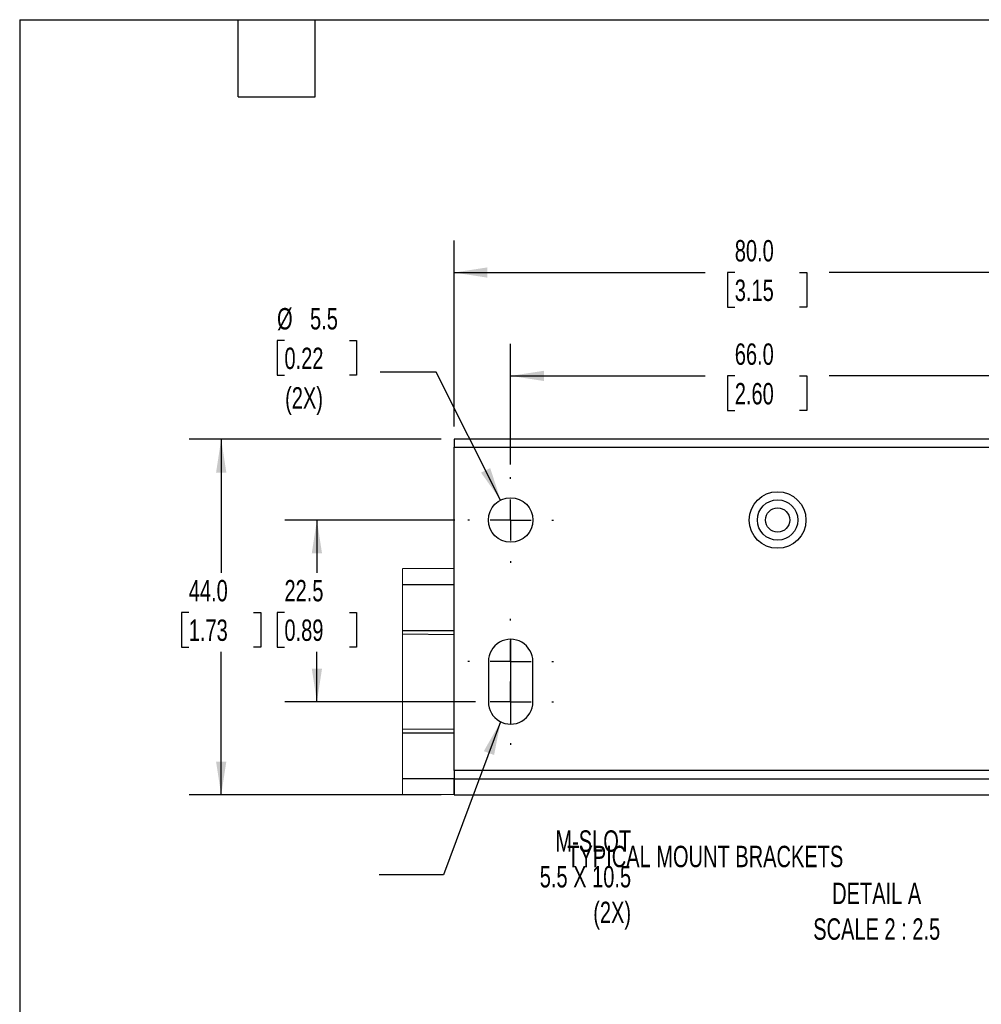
# Model space of a CAD drawing. Header units: millimetres. Extents: x 16 to 683, y 16 to 524.
# Tile 11 of 17: x 16 to 254, y 280 to 524. Entities that reach past the tile are written whole.
import ezdxf

# ---------------------------------------------------------------- set-up
doc = ezdxf.new("R2010")
doc.units = ezdxf.units.MM
doc.header["$LTSCALE"] = 2.5
doc.linetypes.add('CENTERX2', pattern=[20.32, 12.7, -2.54, 2.54, -2.54])
doc.layers.add('CENTER', color=40, linetype='CENTERX2')
doc.layers.add('DIMENSIONS', color=140, linetype='Continuous', lineweight=25)
doc.layers.add('TEXT', color=140, linetype='Continuous', lineweight=25)
doc.styles.add('SLDTEXTSTYLE0', font='TXT', dxfattribs={"width": 0.7})
doc.dimstyles.new('SLDDIMSTYLE2', dxfattribs={"dimtxt": 0.18, "dimasz": 8.255, "dimexe": 0, "dimexo": 0.0625, "dimgap": 0, "dimtad": 0, "dimtih": 1, "dimtoh": 1, "dimdec": 0, "dimrnd": 1e-09, "dimzin": 0, "dimdsep": 46, "dimtxsty": 'Standard', "dimsah": 1, "dimcen": 0.09, "dimadec": 0, "dimazin": 0, "dimtfac": 8.255, "dimtdec": 0, "dimtofl": 0, "dimtmove": 0, "dimatfit": 3, "dimfxl": 0, "dimfrac": 2, "dimtolj": 1, "dimtzin": 0, "dimarcsym": 0})
doc.dimstyles.new('SLDDIMSTYLE5', dxfattribs={"dimtxt": 5.39502, "dimasz": 8.255, "dimexe": 0, "dimexo": 0.0625, "dimgap": 1.348755, "dimtad": 0, "dimtih": 1, "dimtoh": 1, "dimlfac": 0.5, "dimrnd": 1e-09, "dimzin": 4, "dimdsep": 46, "dimtxsty": 'SLDTEXTSTYLE0', "dimsah": 1, "dimcen": 0.09, "dimadec": 0, "dimazin": 1, "dimtfac": 1, "dimtofl": 0, "dimtmove": 0, "dimatfit": 3, "dimfxl": 0, "dimfrac": 2, "dimtolj": 1, "dimtzin": 12, "dimarcsym": 0})
doc.dimstyles.new('SLDDIMSTYLE6', dxfattribs={"dimtxt": 5.39502, "dimasz": 8.255, "dimexe": 0, "dimexo": 0.0625, "dimgap": 1.348755, "dimtad": 0, "dimtih": 1, "dimtoh": 1, "dimlfac": 0.5, "dimrnd": 1e-09, "dimzin": 12, "dimdsep": 46, "dimtxsty": 'SLDTEXTSTYLE0', "dimsah": 1, "dimcen": 0.09, "dimadec": 0, "dimazin": 3, "dimtfac": 1, "dimtofl": 0, "dimtmove": 0, "dimatfit": 3, "dimfxl": 0, "dimfrac": 2, "dimtolj": 1, "dimtzin": 12, "dimarcsym": 0})
doc.dimstyles.new('SLDDIMSTYLE7', dxfattribs={"dimtxt": 5.39502, "dimasz": 8.255, "dimexe": 0, "dimexo": 0.0625, "dimgap": 1.348755, "dimtad": 0, "dimtih": 1, "dimtoh": 1, "dimlfac": 0.5, "dimrnd": 1e-09, "dimzin": 12, "dimdsep": 46, "dimtxsty": 'SLDTEXTSTYLE0', "dimsah": 1, "dimcen": 0, "dimadec": 0, "dimazin": 3, "dimtfac": 1, "dimtofl": 0, "dimtmove": 0, "dimatfit": 3, "dimfxl": 0, "dimfrac": 2, "dimtolj": 1, "dimtzin": 12, "dimarcsym": 0})

# ---------------------------------------------------------------- blocks, each defined once
blk = doc.blocks.new('_D_7')
at = {"layer": 'DIMENSIONS'}
for p, q in [((137.25, 413.86), (137.25, 443.69)), ((269.25, 413.86), (269.25, 443.69)), ((137.25, 435.76), (185.35, 435.76)), ((192.66, 435.76), (190.84, 435.76)), ((190.84, 435.76), (190.84, 427.18)), ((208.69, 435.76), (210.5, 435.76)), ((210.5, 435.76), (210.5, 427.18)), ((269.25, 435.76), (216, 435.76)), ((190.84, 427.18), (192.66, 427.18)), ((210.5, 427.18), (208.69, 427.18))]:
    blk.add_line(p, q, dxfattribs=at)
for points in [[(137.25, 435.76), (145.5, 434.49), (145.5, 437.03)], [(269.25, 435.76), (260.99, 437.03), (260.99, 434.49)]]:
    blk.add_solid(points, dxfattribs=at)
at = {"layer": 'DIMENSIONS', "char_height": 5.292, "attachment_point": 1, "style": 'SLDTEXTSTYLE0'}
for s, insert in [('66.0', (192.66, 443.79)), ('2.60', (192.66, 434))]:
    blk.add_mtext(s, dxfattribs=dict(at, insert=insert))
blk = doc.blocks.new('_D_8')
at = {"layer": 'DIMENSIONS'}
for p, q in [((123.25, 423.28), (123.25, 469.27)), ((283.25, 423.28), (283.25, 469.27)), ((123.25, 461.33), (185.35, 461.33)), ((192.66, 461.33), (190.84, 461.33)), ((190.84, 461.33), (190.84, 452.76)), ((208.69, 461.33), (210.5, 461.33)), ((210.5, 461.33), (210.5, 452.76)), ((283.25, 461.33), (216, 461.33)), ((190.84, 452.76), (192.66, 452.76)), ((210.5, 452.76), (208.69, 452.76))]:
    blk.add_line(p, q, dxfattribs=at)
for points in [[(123.25, 461.33), (131.5, 460.06), (131.5, 462.6)], [(283.25, 461.33), (274.99, 462.6), (274.99, 460.06)]]:
    blk.add_solid(points, dxfattribs=at)
at = {"layer": 'DIMENSIONS', "char_height": 5.292, "attachment_point": 1, "style": 'SLDTEXTSTYLE0'}
for s, insert in [('80.0', (192.66, 469.36)), ('3.15', (192.66, 459.58))]:
    blk.add_mtext(s, dxfattribs=dict(at, insert=insert))
blk = doc.blocks.new('_D_9')
at = {"layer": 'DIMENSIONS'}
for p, q in [((123.49, 400.1), (81.41, 400.1)), ((89.35, 400.1), (89.35, 387.03)), ((81.33, 377.25), (79.52, 377.25)), ((79.52, 377.25), (79.52, 368.68)), ((97.37, 377.25), (99.18, 377.25)), ((99.18, 377.25), (99.18, 368.68)), ((79.52, 368.68), (81.33, 368.68)), ((99.18, 368.68), (97.37, 368.68)), ((89.35, 355.1), (89.35, 367.47)), ((128.57, 355.1), (81.41, 355.1))]:
    blk.add_line(p, q, dxfattribs=at)
for points in [[(89.35, 400.1), (88.08, 391.85), (90.62, 391.85)], [(89.35, 355.1), (90.62, 363.36), (88.08, 363.36)]]:
    blk.add_solid(points, dxfattribs=at)
at = {"layer": 'DIMENSIONS', "char_height": 5.292, "attachment_point": 1, "style": 'SLDTEXTSTYLE0'}
for s, insert in [('22.5', (81.33, 385.28)), ('0.89', (81.33, 375.5))]:
    blk.add_mtext(s, dxfattribs=dict(at, insert=insert))
blk = doc.blocks.new('_D_10')
at = {"layer": 'DIMENSIONS'}
for p, q in [((120.07, 420.1), (57.75, 420.1)), ((65.69, 420.1), (65.69, 387.03)), ((57.67, 377.25), (55.86, 377.25)), ((55.86, 377.25), (55.86, 368.68)), ((73.7, 377.25), (75.52, 377.25)), ((75.52, 377.25), (75.52, 368.68)), ((55.86, 368.68), (57.67, 368.68)), ((75.52, 368.68), (73.7, 368.68)), ((65.69, 332.1), (65.69, 367.47)), ((120.07, 332.1), (57.75, 332.1))]:
    blk.add_line(p, q, dxfattribs=at)
for points in [[(65.69, 420.1), (64.42, 411.85), (66.96, 411.85)], [(65.69, 332.1), (66.96, 340.36), (64.42, 340.36)]]:
    blk.add_solid(points, dxfattribs=at)
at = {"layer": 'DIMENSIONS', "char_height": 5.292, "attachment_point": 1, "style": 'SLDTEXTSTYLE0'}
for s, insert in [('44.0', (57.67, 385.28)), ('1.73', (57.67, 375.5))]:
    blk.add_mtext(s, dxfattribs=dict(at, insert=insert))
blk = doc.blocks.new('_D_11')
at = {"layer": 'DIMENSIONS'}
for p, q in [((81.33, 444.51), (79.52, 444.51)), ((79.52, 444.51), (79.52, 435.93)), ((97.37, 444.51), (99.18, 444.51)), ((99.18, 444.51), (99.18, 435.93)), ((118.85, 436.67), (104.96, 436.67)), ((134.77, 405.02), (118.85, 436.67)), ((79.52, 435.93), (81.33, 435.93)), ((99.18, 435.93), (97.37, 435.93))]:
    blk.add_line(p, q, dxfattribs=at)
blk.add_solid([(134.77, 405.02), (132.2, 412.96), (129.93, 411.82)], dxfattribs=at)
at = {"layer": 'DIMENSIONS', "char_height": 5.292, "attachment_point": 1, "style": 'SLDTEXTSTYLE0'}
for s, insert in [('%%c', (79.5, 452.54)), ('5.5', (87.65, 452.54)), ('0.22', (81.33, 442.75)), ('(2X)', (81.49, 432.97))]:
    blk.add_mtext(s, dxfattribs=dict(at, insert=insert))
blk = doc.blocks.new('SW_CENTERMARKSYMBOL_3')
at = {"layer": 'CENTER', "color": 0}
for p, q in [((0, 10.16), (0, 10.58)), ((0, 0), (0, 5.08)), ((-10.16, 0), (-10.58, 0)), ((0, 0), (-5.08, 0)), ((0, 0), (0, -5.08)), ((0, 0), (5.08, 0)), ((10.16, 0), (10.58, 0)), ((0, -10.16), (0, -10.58))]:
    blk.add_line(p, q, dxfattribs=at)
blk = doc.blocks.new('SW_CENTERMARKSYMBOL_4')
at = {"layer": 'CENTER', "color": 0}
for p, q in [((0, 10.16), (0, 10.58)), ((0, 0), (0, 5.08)), ((-10.16, 0), (-10.58, 0)), ((0, 0), (-5.08, 0)), ((0, 0), (0, -5.08)), ((0, 0), (5.08, 0)), ((10.16, 0), (10.58, 0)), ((0, -10.16), (0, -10.58))]:
    blk.add_line(p, q, dxfattribs=at)
blk = doc.blocks.new('SW_CENTERMARKSYMBOL_5')
at = {"layer": 'CENTER', "color": 0}
for p, q in [((0, 10.16), (0, 10.58)), ((0, 0), (0, 5.08)), ((-10.16, 0), (-10.58, 0)), ((0, 0), (-5.08, 0)), ((0, 0), (0, -5.08)), ((0, 0), (5.08, 0)), ((10.16, 0), (10.58, 0)), ((0, -10.16), (0, -10.58))]:
    blk.add_line(p, q, dxfattribs=at)

msp = doc.modelspace()

# ---------------------------------------------------------------- linework, layer by layer
for p, q in [((283.246, 420.104), (123.246, 420.104)), ((123.246, 420.104), (123.246, 418.104)), ((123.246, 418.104), (283.246, 418.104)), ((123.246, 338.104), (123.246, 418.104)), ((123.246, 388.104), (110.48, 387.992)), ((123.246, 384.104), (110.48, 384.104)), ((110.48, 372.803), (123.246, 372.803)), ((110.48, 371.914), (123.246, 371.803)), ((131.746, 365.104), (131.746, 355.104)), ((142.746, 355.104), (142.746, 365.104)), ((123.246, 348.404), (110.48, 348.293)), ((123.246, 347.404), (110.48, 347.404)), ((283.246, 338.104), (123.246, 338.104)), ((123.246, 338.104), (123.246, 336.104)), ((123.246, 336.104), (110.48, 336.104)), ((123.246, 336.104), (123.246, 332.104)), ((123.246, 332.104), (123.246, 336.104)), ((123.246, 336.104), (283.246, 336.104)), ((123.246, 332.104), (110.48, 332.215)), ((123.246, 332.104), (296.372, 332.104))]:
    msp.add_line(p, q)
at = {"color": 7, "linetype": 'Continuous', "lineweight": 18}
msp.add_line((110.48, 387.992), (110.48, 332.215), dxfattribs=at)
for centre, radius in [((203.246, 400.104), 7), ((137.246, 400.104), 5.5), ((203.246, 400.104), 5), ((203.246, 400.104), 3)]:
    msp.add_circle(centre, radius)
for centre, start, end in [((137.246, 365.104), 359.99984, 180.00016), ((137.246, 355.104), 179.99992, 0.00008)]:
    msp.add_arc(centre, 5.5, start, end)
at = {"layer": 'CENTER'}
msp.add_line((137.246, 370.604), (137.246, 349.604), dxfattribs=at)
at = {"layer": 'TEXT'}
for p, q in [((15.875, 523.875), (682.625, 523.875)), ((15.875, 523.875), (15.875, 15.875)), ((69.85, 504.825), (69.85, 523.875)), ((88.9, 504.825), (88.9, 523.875)), ((69.85, 504.825), (88.9, 504.825))]:
    msp.add_line(p, q, dxfattribs=at)

# ---------------------------------------------------------------- block references
at = {"layer": 'CENTER'}
for name, p in [('SW_CENTERMARKSYMBOL_5', (137.246, 400.104)), ('SW_CENTERMARKSYMBOL_4', (137.246, 365.104)), ('SW_CENTERMARKSYMBOL_3', (137.246, 355.104))]:
    msp.add_blockref(name, p, dxfattribs=at)

# ---------------------------------------------------------------- texts
at = {"layer": 'DIMENSIONS', "char_height": 5.29167, "style": 'SLDTEXTSTYLE0'}
for s, insert, attachment_point in [('M-SLOT^J5.5 X 10.5^J(2X)', (167.024, 323.333), 3), ('TYPICAL MOUNT BRACKETS', (151.229, 319.521), 1), ('DETAIL A^JSCALE 2 : 2.5', (227.746, 310.387), 2)]:
    msp.add_mtext(s, dxfattribs=dict(at, insert=insert, attachment_point=attachment_point))

# ---------------------------------------------------------------- dimensions: what is measured, and where the dimension line sits
at = {"layer": 'DIMENSIONS'}
for base, p1, p2, picture, middle in [((123.246, 461.331), (283.246, 420.104), (123.246, 420.104), '_D_8', (200.671, 461.331)), ((137.246, 435.756), (269.246, 410.684), (137.246, 410.684), '_D_7', (200.671, 435.756))]:
    dim = msp.add_linear_dim(base=base, p1=p1, p2=p2, dimstyle='SLDDIMSTYLE5', dxfattribs=at)
    dim.commit()
    dim.dimension.update_dxf_attribs({"geometry": picture, "text_midpoint": middle, "dimtype": 160})
dim = msp.add_diameter_dim_2p(p1=(139.718, 395.19), p2=(134.774, 405.017), text='<>\\P(2X)', dimstyle='SLDDIMSTYLE7', dxfattribs=at)
dim.commit()
dim.dimension.update_dxf_attribs({"geometry": '_D_11', "text_midpoint": (89.349, 439.461), "dimtype": 163})
for base, p1, p2, dimstyle, picture, middle in [((65.688, 332.104), (123.246, 420.104), (123.246, 332.104), 'SLDDIMSTYLE5', '_D_10', (65.688, 377.251)), ((89.349, 355.104), (126.666, 400.104), (131.746, 355.104), 'SLDDIMSTYLE6', '_D_9', (89.349, 377.251))]:
    dim = msp.add_linear_dim(base=base, p1=p1, p2=p2, angle=90, dimstyle=dimstyle, dxfattribs=at)
    dim.commit()
    dim.dimension.update_dxf_attribs({"geometry": picture, "text_midpoint": middle, "dimtype": 160})

# ---------------------------------------------------------------- leaders
msp.add_leader([(134.772, 350.192), (120.62, 312.296), (104.745, 312.296)], dimstyle='SLDDIMSTYLE2', dxfattribs=at)

doc.saveas('drawing.dxf')
